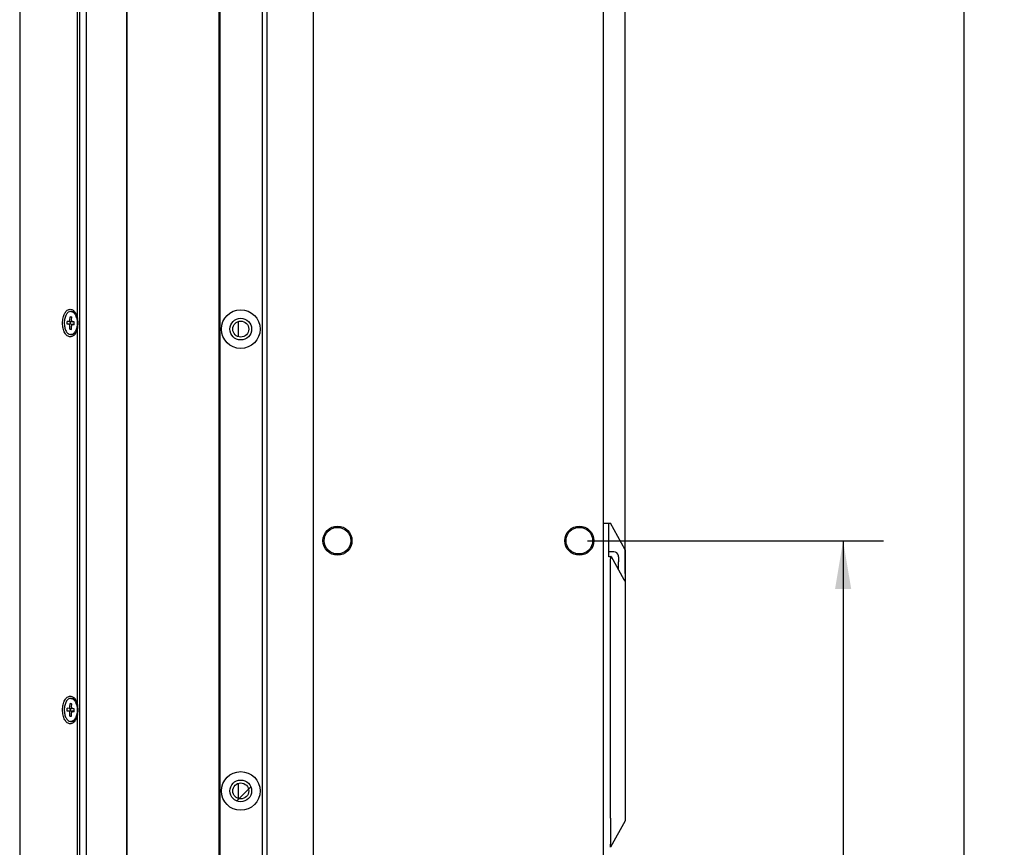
# Model space of a CAD drawing. Header units: millimetres. Extents: x 79 to 348, y 78 to 381.
# Tile 42 of 50: x 285 to 346, y 229 to 280. Entities that reach past the tile are written whole.
import ezdxf
from ezdxf.enums import TextEntityAlignment as Align

# ---------------------------------------------------------------- set-up
doc = ezdxf.new("R2010")
doc.units = ezdxf.units.MM
doc.header["$LTSCALE"] = 32.67
doc.layers.get('0').update_dxf_attribs({"linetype": 'CONTINUOUS'})
doc.layers.add('00_COMPONENTS', color=7, linetype='CONTINUOUS')
doc.layers.add('51__DRAFT_DIMS', color=7, linetype='CONTINUOUS')
doc.styles.get("Standard").update_dxf_attribs({"font": 'simfang.ttf'})
doc.dimstyles.new('DIMSTYLE_6', dxfattribs={"dimtxt": 3, "dimasz": 3, "dimexe": 2.5, "dimexo": 0.5, "dimgap": 0.75, "dimtad": 1, "dimlfac": 3.333333, "dimdsep": 46, "dimtxsty": 'STANDARD', "dimblk": '_FILLED', "dimblk1": '_FILLED', "dimblk2": '_FILLED', "dimcen": 0.09, "dimclrt": 3, "dimazin": 2, "dimtp": 0.5, "dimtm": 0.5, "dimtfac": 1, "dimtofl": 0, "dimtmove": 0, "dimatfit": 3, "dimldrblk": '_FILLED', "dimfxl": 1, "dimtolj": 1, "dimarcsym": 0})
doc.dimstyles.new('DIMSTYLE_7', dxfattribs={"dimtxt": 3, "dimasz": 3, "dimexe": 2.5, "dimexo": 0.5, "dimgap": 0.75, "dimtad": 1, "dimlfac": 3.333333, "dimdsep": 46, "dimtxsty": 'STANDARD', "dimblk": '_FILLED', "dimblk1": '_FILLED', "dimblk2": '_FILLED', "dimcen": 0.09, "dimclrt": 3, "dimazin": 2, "dimtp": 0.8, "dimtm": 0.8, "dimtfac": 1, "dimtofl": 0, "dimtmove": 0, "dimatfit": 3, "dimldrblk": '_FILLED', "dimfxl": 1, "dimtolj": 1, "dimarcsym": 0})

# ---------------------------------------------------------------- blocks, each defined once
blk = doc.blocks.new('_FILLED')
at = {"color": 0, "linetype": 'ByBlock'}
blk.add_solid([(0, 0), (-1, 0.167), (-1, -0.167)], dxfattribs=at)
blk = doc.blocks.new('*D8')
at = {"layer": '51__DRAFT_DIMS', "color": 4}
for p, q in [((285.209, 299.798), (285.209, 321.847)), ((322.41, 245.502), (322.41, 321.847)), ((285.209, 319.347), (303.809, 319.347)), ((322.41, 319.347), (303.809, 319.347))]:
    blk.add_line(p, q, dxfattribs=at)
at = {"layer": '51__DRAFT_DIMS', "color": 4, "xscale": 3, "yscale": 3, "zscale": 3, "rotation": 180}
blk.add_blockref('_FILLED', (285.209, 319.347), dxfattribs=at)
at = {"layer": '51__DRAFT_DIMS', "color": 4, "xscale": 3, "yscale": 3, "zscale": 3}
blk.add_blockref('_FILLED', (322.41, 319.347), dxfattribs=at)
at = {"layer": '51__DRAFT_DIMS', "color": 3}
blk.add_text('124', height=3, dxfattribs=at).set_placement((303.809, 320.097), align=Align.CENTER)
blk = doc.blocks.new('*D14')
at = {"layer": '51__DRAFT_DIMS', "color": 4}
for p, q in [((320.06, 247.531), (338.418, 247.531)), ((335.918, 247.531), (335.918, 189.031)), ((335.918, 130.531), (335.918, 189.031)), ((320.06, 130.531), (338.418, 130.531))]:
    blk.add_line(p, q, dxfattribs=at)
at = {"layer": '51__DRAFT_DIMS', "color": 4, "xscale": 3, "yscale": 3, "zscale": 3}
for p, rotation in [((335.918, 247.531), 90), ((335.918, 130.531), 270)]:
    blk.add_blockref('_FILLED', p, dxfattribs=dict(at, rotation=rotation))
at = {"layer": '51__DRAFT_DIMS', "color": 3}
blk.add_text('390', height=3, rotation=90, dxfattribs=at).set_placement((335.168, 189.031), align=Align.CENTER)
blk = doc.blocks.new('*D15')
at = {"layer": '51__DRAFT_DIMS', "color": 4}
for p, q in [((320.06, 286.531), (345.913, 286.531)), ((343.413, 286.531), (343.413, 189.031)), ((343.413, 91.531), (343.413, 189.031)), ((320.06, 91.531), (345.913, 91.531))]:
    blk.add_line(p, q, dxfattribs=at)
at = {"layer": '51__DRAFT_DIMS', "color": 4, "xscale": 3, "yscale": 3, "zscale": 3}
for p, rotation in [((343.413, 286.531), 90), ((343.413, 91.531), 270)]:
    blk.add_blockref('_FILLED', p, dxfattribs=dict(at, rotation=rotation))
at = {"layer": '51__DRAFT_DIMS', "color": 3}
blk.add_text('650', height=3, rotation=90, dxfattribs=at).set_placement((342.663, 189.031), align=Align.CENTER)

msp = doc.modelspace()

# ---------------------------------------------------------------- linework, layer by layer
at = {"layer": '00_COMPONENTS', "color": 7}
for p, q in [((303.0598, 300.1978), (303.0598, 77.8648)), ((321.0598, 77.6548), (321.0598, 300.4078)), ((284.8532, 297.6763), (284.8532, 80.3863)), ((288.5682, 295.3978), (288.5682, 82.6648)), ((288.991, 82.6648), (288.991, 295.3978)), ((291.503, 82.6648), (291.503, 295.3978)), ((291.5273, 82.6648), (291.5273, 295.3978)), ((299.9098, 84.9748), (299.9098, 293.0878)), ((300.2098, 84.9748), (300.2098, 293.0878)), ((297.2098, 292.0978), (297.2098, 85.9648)), ((297.2698, 292.0978), (297.2698, 85.9648)), ((288.4432, 261.305), (288.4432, 284.7576)), ((287.9727, 261.2148), (287.9775, 261.4246)), ((287.9775, 261.4246), (288.0781, 261.4173)), ((288.0752, 261.4038), (287.9775, 261.4246)), ((288.0189, 261.7513), (288.0973, 261.7513)), ((288.0353, 261.7507), (288.0189, 261.7505)), ((288.0733, 261.2075), (288.0781, 261.4173)), ((288.1137, 261.7507), (288.0973, 261.7513)), ((287.7989, 260.9573), (287.803, 261.1371)), ((288.0065, 260.9557), (287.7989, 260.9573)), ((287.9162, 260.9487), (287.7989, 260.9573)), ((287.9203, 261.1286), (287.803, 261.1371)), ((287.9203, 261.1286), (287.9224, 261.1286)), ((287.9224, 261.1285), (288.0961, 261.1285)), ((287.9597, 260.6453), (287.9645, 260.8551)), ((288.0065, 260.9557), (288.0104, 261.1285)), ((288.1834, 260.9487), (288.0065, 260.9557)), ((288.0602, 260.6379), (288.065, 260.8478)), ((288.1153, 260.9341), (288.2347, 260.9341)), ((288.1174, 260.934), (288.1153, 260.934)), ((288.2347, 260.9254), (288.1174, 260.934)), ((288.2388, 261.1053), (288.1215, 261.1139)), ((288.2347, 260.9254), (288.2388, 261.1053)), ((288.4432, 237.305), (288.4432, 260.7576)), ((298.4098, 261.128), (298.4098, 260.1846)), ((287.9597, 260.6453), (288.0609, 260.6667)), ((287.9597, 260.6453), (288.0602, 260.6379)), ((288.0189, 260.3121), (288.0024, 260.3119)), ((288.0189, 260.3113), (288.0973, 260.3113)), ((321.0598, 248.6113), (321.4932, 248.6113)), ((321.3898, 246.5386), (321.3898, 248.5939)), ((322.4098, 246.9613), (321.4932, 248.6113)), ((321.6898, 246.8488), (321.3898, 246.8488)), ((322.4098, 246.9613), (322.4098, 230.1613)), ((321.3898, 246.5603), (321.5188, 246.5603)), ((321.4932, 230.8564), (321.4932, 246.4149)), ((321.5306, 246.5516), (322.3204, 245.1299)), ((321.9849, 246.5814), (321.9878, 246.5842)), ((321.9849, 246.2113), (321.9898, 246.2113)), ((321.9898, 246.5251), (321.9898, 246.2113)), ((321.9898, 245.9113), (321.9849, 245.9113)), ((321.9898, 245.725), (321.9898, 245.9113)), ((288.0189, 237.7513), (288.0973, 237.7513)), ((288.0353, 237.7507), (288.0189, 237.7505)), ((288.1137, 237.7507), (288.0973, 237.7513)), ((287.7989, 236.9573), (287.803, 237.1371)), ((288.0065, 236.9557), (287.7989, 236.9573)), ((287.9162, 236.9487), (287.7989, 236.9573)), ((287.9203, 237.1286), (287.803, 237.1371)), ((287.9203, 237.1286), (287.9224, 237.1286)), ((287.9224, 237.1285), (288.0961, 237.1285)), ((287.9727, 237.2148), (287.9775, 237.4246)), ((288.0752, 237.4038), (287.9775, 237.4246)), ((287.9775, 237.4246), (288.0781, 237.4173)), ((288.0065, 236.9557), (288.0104, 237.1285)), ((288.1834, 236.9487), (288.0065, 236.9557)), ((288.0733, 237.2075), (288.0781, 237.4173)), ((288.1153, 236.9341), (288.2347, 236.9341)), ((288.1174, 236.934), (288.1153, 236.934)), ((288.2347, 236.9254), (288.1174, 236.934)), ((288.2388, 237.1053), (288.1215, 237.1139)), ((288.2347, 236.9254), (288.2388, 237.1053)), ((287.9597, 236.6453), (287.9645, 236.8551)), ((287.9597, 236.6453), (288.0609, 236.6667)), ((287.9597, 236.6453), (288.0602, 236.6379)), ((288.0189, 236.3121), (288.0024, 236.3119)), ((288.0189, 236.3113), (288.0973, 236.3113)), ((288.0602, 236.6379), (288.065, 236.8478)), ((288.4432, 213.305), (288.4432, 236.7576)), ((298.4098, 232.478), (298.4098, 231.5346)), ((321.4981, 230.3246), (321.4981, 228.7079)), ((322.4098, 230.1613), (321.4932, 228.5113))]:
    msp.add_line(p, q, dxfattribs=at)
at = {"layer": '00_COMPONENTS', "color": 4}
msp.add_line((298.2988, 231.3838), (299.1823, 232.2673), dxfattribs=at)
at = {"layer": '00_COMPONENTS', "color": 7}
for centre, radius in [((298.5598, 260.6563), 1.2), ((298.5598, 260.6563), 0.675), ((298.5598, 260.6563), 0.495), ((304.5598, 247.5313), 0.9), ((304.5598, 247.5313), 0.825), ((319.5598, 247.5313), 0.9), ((319.5598, 247.5313), 0.825), ((298.5598, 232.0063), 1.2), ((298.5598, 232.0063), 0.675), ((298.5598, 232.0063), 0.495)]:
    msp.add_circle(centre, radius, dxfattribs=at)
for centre, radius, start, end in [((288.0092, 261.4922), 0.2604, 67.655179, 71.104231), ((287.9808, 261.3457), 0.4433, 41.533323, 43.617164), ((287.4829, 261.1059), 0.9295, 17.683087, 20.646719), ((287.4363, 261.0908), 0.9785, 16.30725, 17.697577), ((287.48, 260.9568), 0.9323, 340.533704, 341.936743), ((321.6898, 246.5488), 0.3, 6.777392, 90), ((321.6632, 246.5252), 0.3267, 359.983445, 9.904729), ((319.5032, 246.0177), 2.484, 357.544742, 358.135421), ((288.0092, 237.4922), 0.2604, 67.655179, 71.104231), ((287.9808, 237.3457), 0.4433, 41.533323, 43.617164), ((287.4829, 237.1059), 0.9295, 17.683087, 20.646719), ((287.4363, 237.0908), 0.9785, 16.30725, 17.697577), ((287.48, 236.9568), 0.9323, 340.533704, 341.936743)]:
    msp.add_arc(centre, radius, start, end, dxfattribs=at)
for centre, major_axis, ratio, start_param, end_param in [((288.1813, 260.8588), (0.091, -0.0219), 0.9593847, 1.2371054, 1.7753503), ((321.7432, 246.4149), (0, 0.45), 0.5555556, 1.2922911, 1.5707963), ((321.5188, 246.5303), (0, 0.03), 0.5555556, 5.4977871, 7.5754764), ((322.674, 245.7663), (0, 0.9), 0.5555556, -3.9269908, -3.698148), ((288.1813, 236.8588), (0.091, -0.0219), 0.9593847, 1.2371054, 1.7753503), ((319.7772, 230.1279), (-1.1068, -1.9923), 0.6581452, 2.1981414, 2.2718686), ((319.8865, 230.3246), (1.6116, 0), 0.6581452, 0, 0.0611936), ((319.8865, 228.7079), (1.6116, 0), 0.6581452, -0.0611936, 0)]:
    msp.add_ellipse(centre, major_axis=major_axis, ratio=ratio, start_param=start_param, end_param=end_param, dxfattribs=at)
for points, knots in [([(287.9903, 260.1763), (287.9587, 260.1763), (287.8927, 260.1884), (287.8011, 260.24), (287.7183, 260.3214), (287.6467, 260.429), (287.5882, 260.5588), (287.5448, 260.7061), (287.5182, 260.8656), (287.5091, 261.0313), (287.5182, 261.197), (287.5448, 261.3564), (287.5882, 261.5038), (287.6467, 261.6336), (287.7183, 261.7411), (287.8011, 261.8225), (287.8927, 261.8742), (287.9587, 261.8863), (287.9903, 261.8863)], [0, 0, 0, 0, 0.0444093, 0.092254, 0.1458707, 0.2062022, 0.273046, 0.3453871, 0.4216686, 0.5, 0.5783314, 0.6546129, 0.726954, 0.7937978, 0.8541293, 0.907746, 0.9555907, 1, 1, 1, 1]), ([(288.0189, 261.7513), (287.9651, 261.7511), (287.8446, 261.7024), (287.7195, 261.5371), (287.6373, 261.3099), (287.6068, 261.0454), (287.6316, 260.7792), (287.7088, 260.5465), (287.8294, 260.3741), (287.9479, 260.3159), (288.0024, 260.3119)], [0, 0, 0, 0, 0.0910757, 0.2040641, 0.3422485, 0.4963418, 0.6512852, 0.7917045, 0.9074975, 1, 1, 1, 1]), ([(287.9903, 261.8863), (288.02, 261.8863), (288.0819, 261.8756), (288.1687, 261.8298), (288.248, 261.7572), (288.2921, 261.6962), (288.3128, 261.6625)], [0, 0, 0, 0, 0.2180187, 0.4511687, 0.7101818, 1, 1, 1, 1]), ([(288.1082, 261.7331), (288.1288, 261.7246), (288.2179, 261.6742), (288.2804, 261.5869), (288.3164, 261.5163)], [0, 0, 0, 0, 0.2192619, 1, 1, 1, 1]), ([(288.1137, 261.7507), (288.1303, 261.7495), (288.2014, 261.736), (288.2636, 261.6915), (288.3018, 261.6515)], [0, 0, 0, 0, 0.2306352, 1, 1, 1, 1]), ([(288.3127, 261.6396), (288.3251, 261.6255), (288.3408, 261.6055), (288.355, 261.5845), (288.3586, 261.5791)], [0, 0, 0, 0, 0.7421069, 1, 1, 1, 1]), ([(288.3128, 261.6625), (288.3444, 261.6109), (288.3981, 261.4943), (288.4308, 261.3707), (288.4432, 261.305)], [0, 0, 0, 0, 0.4750988, 1, 1, 1, 1]), ([(288.3755, 261.3655), (288.3854, 261.3317), (288.4189, 261.1896), (288.4263, 261.0415), (288.4175, 260.9312)], [0, 0, 0, 0, 0.241609, 1, 1, 1, 1]), ([(287.9645, 260.8551), (287.9647, 260.8667), (287.9627, 260.901), (287.9409, 260.9469), (287.9162, 260.9487)], [0, 0, 0, 0, 0.3189425, 1, 1, 1, 1]), ([(287.9224, 261.1285), (287.929, 261.1285), (287.9485, 261.1364), (287.9674, 261.1693), (287.9723, 261.1984), (287.9727, 261.2148)], [0, 0, 0, 0, 0.1846857, 0.5440633, 1, 1, 1, 1]), ([(288.1153, 260.9341), (288.1087, 260.9341), (288.0892, 260.9262), (288.0703, 260.8932), (288.0654, 260.8641), (288.065, 260.8478)], [0, 0, 0, 0, 0.1846857, 0.5440633, 1, 1, 1, 1]), ([(288.0733, 261.2075), (288.073, 261.1959), (288.0751, 261.1616), (288.0968, 261.1157), (288.1215, 261.1139)], [0, 0, 0, 0, 0.3189425, 1, 1, 1, 1]), ([(288.4432, 260.7576), (288.4308, 260.6919), (288.3981, 260.5682), (288.3444, 260.4517), (288.3128, 260.4001)], [0, 0, 0, 0, 0.5249012, 1, 1, 1, 1]), ([(288.4175, 260.9312), (288.4157, 260.9082), (288.4062, 260.8191), (288.387, 260.7309), (288.3664, 260.6677)], [0, 0, 0, 0, 0.2577901, 1, 1, 1, 1]), ([(288.3128, 260.4001), (288.2921, 260.3664), (288.248, 260.3053), (288.1687, 260.2327), (288.0819, 260.1869), (288.02, 260.1763), (287.9903, 260.1763)], [0, 0, 0, 0, 0.2898182, 0.5488313, 0.7819813, 1, 1, 1, 1]), ([(288.3004, 260.4096), (288.2721, 260.3801), (288.2105, 260.3315), (288.1332, 260.3114), (288.0973, 260.3113)], [0, 0, 0, 0, 0.5314264, 1, 1, 1, 1]), ([(288.3169, 260.5473), (288.3056, 260.5251), (288.2617, 260.4481), (288.199, 260.3791), (288.1436, 260.347)], [0, 0, 0, 0, 0.2803375, 1, 1, 1, 1]), ([(288.3572, 260.4815), (288.3529, 260.4749), (288.3355, 260.4497), (288.316, 260.4259), (288.3004, 260.4096)], [0, 0, 0, 0, 0.2597386, 1, 1, 1, 1]), ([(288.359, 260.6461), (288.356, 260.6374), (288.3435, 260.6039), (288.329, 260.571), (288.3169, 260.5473)], [0, 0, 0, 0, 0.2571685, 1, 1, 1, 1]), ([(287.9903, 236.1763), (287.9587, 236.1763), (287.8927, 236.1884), (287.8011, 236.24), (287.7183, 236.3214), (287.6467, 236.429), (287.5882, 236.5588), (287.5448, 236.7061), (287.5182, 236.8656), (287.5091, 237.0313), (287.5182, 237.197), (287.5448, 237.3564), (287.5882, 237.5038), (287.6467, 237.6336), (287.7183, 237.7411), (287.8011, 237.8225), (287.8927, 237.8742), (287.9587, 237.8863), (287.9903, 237.8863)], [0, 0, 0, 0, 0.0444093, 0.092254, 0.1458707, 0.2062022, 0.273046, 0.3453871, 0.4216686, 0.5, 0.5783314, 0.6546129, 0.726954, 0.7937978, 0.8541293, 0.907746, 0.9555907, 1, 1, 1, 1]), ([(288.0189, 237.7513), (287.9651, 237.7511), (287.8446, 237.7024), (287.7195, 237.5371), (287.6373, 237.3099), (287.6068, 237.0454), (287.6316, 236.7792), (287.7088, 236.5465), (287.8294, 236.3741), (287.9479, 236.3159), (288.0024, 236.3119)], [0, 0, 0, 0, 0.0910757, 0.2040641, 0.3422485, 0.4963418, 0.6512852, 0.7917045, 0.9074975, 1, 1, 1, 1]), ([(287.9903, 237.8863), (288.02, 237.8863), (288.0819, 237.8756), (288.1687, 237.8298), (288.248, 237.7572), (288.2921, 237.6962), (288.3128, 237.6625)], [0, 0, 0, 0, 0.2180187, 0.4511687, 0.7101818, 1, 1, 1, 1]), ([(288.1082, 237.7331), (288.1288, 237.7246), (288.2179, 237.6742), (288.2804, 237.5869), (288.3164, 237.5163)], [0, 0, 0, 0, 0.2192619, 1, 1, 1, 1]), ([(288.1137, 237.7507), (288.1303, 237.7495), (288.2014, 237.736), (288.2636, 237.6915), (288.3018, 237.6515)], [0, 0, 0, 0, 0.2306352, 1, 1, 1, 1]), ([(288.3127, 237.6396), (288.3251, 237.6255), (288.3408, 237.6055), (288.355, 237.5845), (288.3586, 237.5791)], [0, 0, 0, 0, 0.7421069, 1, 1, 1, 1]), ([(288.3128, 237.6625), (288.3444, 237.6109), (288.3981, 237.4943), (288.4308, 237.3707), (288.4432, 237.305)], [0, 0, 0, 0, 0.4750988, 1, 1, 1, 1]), ([(287.9645, 236.8551), (287.9647, 236.8667), (287.9627, 236.901), (287.9409, 236.9469), (287.9162, 236.9487)], [0, 0, 0, 0, 0.3189425, 1, 1, 1, 1]), ([(287.9224, 237.1285), (287.929, 237.1285), (287.9485, 237.1364), (287.9674, 237.1693), (287.9723, 237.1984), (287.9727, 237.2148)], [0, 0, 0, 0, 0.1846857, 0.5440633, 1, 1, 1, 1]), ([(288.1153, 236.9341), (288.1087, 236.9341), (288.0892, 236.9262), (288.0703, 236.8932), (288.0654, 236.8641), (288.065, 236.8478)], [0, 0, 0, 0, 0.1846857, 0.5440633, 1, 1, 1, 1]), ([(288.0733, 237.2075), (288.073, 237.1959), (288.0751, 237.1616), (288.0968, 237.1157), (288.1215, 237.1139)], [0, 0, 0, 0, 0.3189425, 1, 1, 1, 1]), ([(288.4175, 236.9312), (288.4157, 236.9082), (288.4062, 236.8191), (288.387, 236.7309), (288.3664, 236.6677)], [0, 0, 0, 0, 0.2577901, 1, 1, 1, 1]), ([(288.3755, 237.3655), (288.3854, 237.3317), (288.4189, 237.1896), (288.4263, 237.0415), (288.4175, 236.9312)], [0, 0, 0, 0, 0.241609, 1, 1, 1, 1]), ([(288.3128, 236.4001), (288.2921, 236.3664), (288.248, 236.3053), (288.1687, 236.2327), (288.0819, 236.1869), (288.02, 236.1763), (287.9903, 236.1763)], [0, 0, 0, 0, 0.2898182, 0.5488313, 0.7819813, 1, 1, 1, 1]), ([(288.3004, 236.4096), (288.2721, 236.3801), (288.2105, 236.3315), (288.1332, 236.3114), (288.0973, 236.3113)], [0, 0, 0, 0, 0.5314264, 1, 1, 1, 1]), ([(288.3169, 236.5473), (288.3056, 236.5251), (288.2617, 236.4481), (288.199, 236.3791), (288.1436, 236.347)], [0, 0, 0, 0, 0.2803375, 1, 1, 1, 1]), ([(288.3572, 236.4815), (288.3529, 236.4749), (288.3355, 236.4497), (288.316, 236.4259), (288.3004, 236.4096)], [0, 0, 0, 0, 0.2597386, 1, 1, 1, 1]), ([(288.4432, 236.7576), (288.4308, 236.6919), (288.3981, 236.5682), (288.3444, 236.4517), (288.3128, 236.4001)], [0, 0, 0, 0, 0.5249012, 1, 1, 1, 1]), ([(288.359, 236.6461), (288.356, 236.6374), (288.3435, 236.6039), (288.329, 236.571), (288.3169, 236.5473)], [0, 0, 0, 0, 0.2571685, 1, 1, 1, 1]), ([(321.495, 230.3895), (321.4905, 230.438), (321.4845, 230.544), (321.4849, 230.6504), (321.4885, 230.7077)], [0, 0, 0, 0, 0.459001, 1, 1, 1, 1]), ([(321.4885, 228.5113), (321.4875, 228.5113), (321.4862, 228.5135), (321.4857, 228.5164), (321.4854, 228.5203), (321.4854, 228.5251), (321.4856, 228.5337), (321.4869, 228.5545), (321.4903, 228.5919), (321.4933, 228.6244), (321.495, 228.6431)], [0, 0, 0, 0, 0.022606, 0.0434094, 0.0719011, 0.1082923, 0.152601, 0.2646425, 0.5781987, 1, 1, 1, 1])]:
    msp.add_open_spline(points, degree=3, knots=knots, dxfattribs=at)
for points in [[(288.0353, 261.7507), (288.0551, 261.7492), (288.0748, 261.745), (288.0935, 261.7386)], [(288.3164, 261.5163), (288.3301, 261.4895), (288.3421, 261.4618), (288.3527, 261.4336)], [(288.4432, 260.7576), (288.4637, 260.8471), (288.4853, 261.0313), (288.4637, 261.2155), (288.4432, 261.305)], [(288.0759, 260.3188), (288.0573, 260.314), (288.038, 260.3114), (288.0189, 260.3113)], [(288.1436, 260.347), (288.1224, 260.3347), (288.0995, 260.3249), (288.0759, 260.3188)], [(321.9877, 246.0613), (321.9877, 246.1113), (321.9871, 246.1613), (321.9849, 246.2113)], [(321.9859, 245.9369), (321.9873, 245.9783), (321.9877, 246.0198), (321.9877, 246.0613)], [(288.0353, 237.7507), (288.0551, 237.7492), (288.0748, 237.745), (288.0935, 237.7386)], [(288.3164, 237.5163), (288.3301, 237.4895), (288.3421, 237.4618), (288.3527, 237.4336)], [(288.4432, 236.7576), (288.4637, 236.8471), (288.4853, 237.0313), (288.4637, 237.2155), (288.4432, 237.305)], [(288.0759, 236.3188), (288.0573, 236.314), (288.038, 236.3114), (288.0189, 236.3113)], [(288.1436, 236.347), (288.1224, 236.3347), (288.0995, 236.3249), (288.0759, 236.3188)]]:
    msp.add_open_spline(points, degree=3, dxfattribs=at)

# ---------------------------------------------------------------- dimensions: what is measured, and where the dimension line sits
at = {"layer": '51__DRAFT_DIMS', "color": 4}
for base, p1, p2, angle, dimstyle, picture, middle in [((285.2089, 319.3474), (322.4098, 245.0021), (285.2089, 299.2978), 180, 'DIMSTYLE_6', '*D8', (303.95, 319.3474)), ((343.4133, 91.5313), (319.5598, 286.5313), (319.5598, 91.5313), 270, 'DIMSTYLE_7', '*D15', (343.4133, 188.9961)), ((335.918, 247.5313), (319.5598, 130.5313), (319.5598, 247.5313), 90, 'DIMSTYLE_6', '*D14', (335.918, 189.0196))]:
    dim = msp.add_linear_dim(base=base, p1=p1, p2=p2, angle=angle, dimstyle=dimstyle, dxfattribs=at)
    dim.commit()
    dim.dimension.update_dxf_attribs({"geometry": picture, "text_midpoint": middle, "dimtype": 160})

doc.saveas('drawing.dxf')
